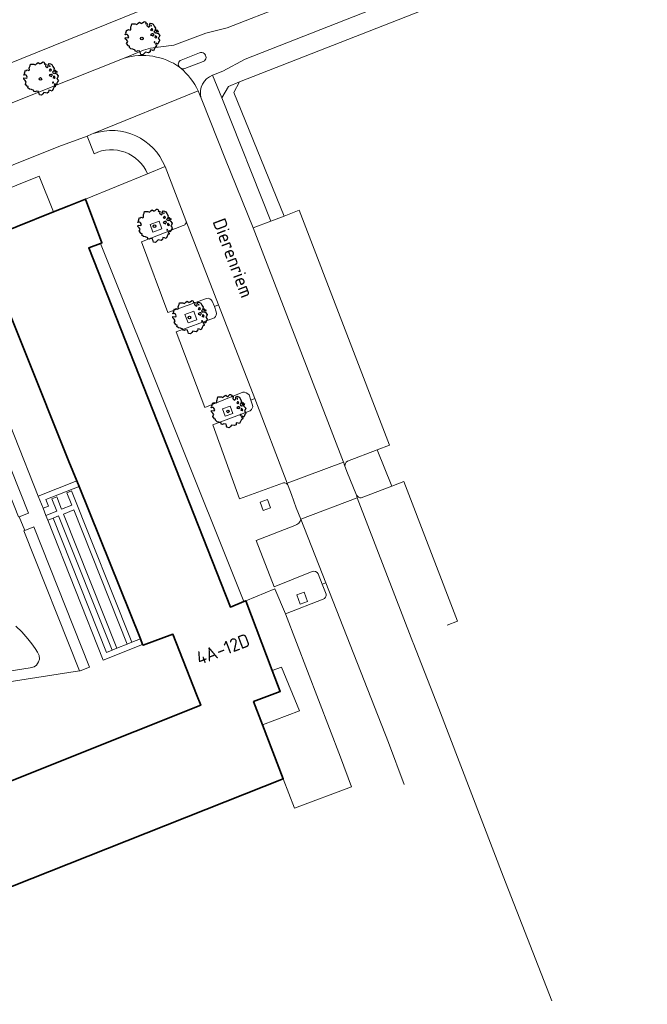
# Model space of a CAD drawing. Header units: metres. Extents: x 152391 to 157968, y 462336 to 467280.
# Tile 159 of 256: x 154995 to 155059, y 464190 to 464290. Entities that reach past the tile are written whole.
import ezdxf
from ezdxf.enums import TextEntityAlignment as Align

# ---------------------------------------------------------------- set-up
doc = ezdxf.new("R2010")
doc.units = ezdxf.units.M
doc.header["$LTSCALE"] = 0.75
doc.layers.get('0').update_dxf_attribs({"lineweight": 25})
for name, color, linetype, lineweight in [('B-GV-GR-BOOM-S', 252, 'Continuous', 25), ('B-WE-GR-BEPLANTING_CULTUUR_HEESTERS-GV', 251, 'Continuous', 18), ('B-WE-GR-GROENVOORZIENING-GV', 251, 'Continuous', 18), ('B-WE-GR-HAAG-GV', 251, 'Continuous', 13), ('B-WE-OG-BEBOUWING-GV', 6, 'Continuous', 35), ('B-WE-OG-BEBOUWING-T18', 1, 'Continuous', 18), ('B-WE-OG-TERREIN_CULTUURSCHEIDING-GV', 251, 'Continuous', 18), ('B-WE-OG-TOPOGRAFIE-T18', 1, 'Continuous', 18), ('B-WE-VH-VERHARDING_ASFALT-GV', 251, 'Continuous', 18), ('B-WE-VH-VERHARDING_BETONSTRAATSTEEN-GV', 251, 'Continuous', 18), ('B-WE-VH-VERHARDING_TEGEL-GV', 251, 'Continuous', 18)]:
    doc.layers.add(name, color=color, linetype=linetype, lineweight=lineweight)
doc.styles.add('NLCS-ISO-M750-T18', font='NLCS-ISO.ttf', dxfattribs={"height": 1.35})

# ---------------------------------------------------------------- blocks, each defined once
blk = doc.blocks.new('SGR-BOOM_21_30')
at = {"linetype": 'Continuous'}
for p, q in [((-1.13, 1.09), (-1.11, 1.19)), ((-1.12, 0.92), (-1.13, 1.09)), ((-1.11, 1.19), (-1.05, 1.33)), ((-1.05, 1.33), (-1.02, 1.5)), ((-1.02, 1.5), (-0.67, 1.5)), ((-0.67, 1.5), (-0.52, 1.43)), ((-0.52, 1.43), (-0.47, 1.45)), ((-0.47, 1.45), (-0.37, 1.55)), ((-0.37, 1.55), (-0.23, 1.65)), ((-0.23, 1.65), (-0.13, 1.58)), ((-0.13, 1.58), (-0.06, 1.52)), ((-0.06, 1.52), (0.07, 1.58)), ((0.07, 1.58), (0.2, 1.71)), ((0.2, 1.71), (0.26, 1.73)), ((0.26, 1.73), (0.33, 1.7)), ((0.33, 1.7), (0.39, 1.65)), ((0.4, 1.53), (0.38, 1.5)), ((0.38, 1.5), (0.53, 1.52)), ((0.39, 1.65), (0.4, 1.53)), ((0.54, 1.48), (0.51, 1.29)), ((0.51, 1.29), (0.57, 1.24)), ((0.53, 1.52), (0.54, 1.48)), ((0.57, 1.24), (0.69, 1.15)), ((0.69, 1.15), (0.75, 1.2)), ((0.75, 1.2), (0.8, 1.29)), ((0.79, 1.4), (0.89, 1.56)), ((0.8, 1.29), (0.79, 1.4)), ((0.89, 1.56), (1.02, 1.53)), ((0.97, 1.37), (0.93, 1.33)), ((0.93, 1.33), (0.95, 1.25)), ((0.95, 1.25), (0.96, 1.24)), ((0.96, 1.27), (0.97, 1.37)), ((1.02, 1.53), (1.16, 1.45)), ((1.16, 1.45), (1.25, 1.27)), ((1.25, 1.27), (1.38, 1.06)), ((1.38, 1.06), (1.32, 0.79)), ((-1.7, 0.37), (-1.66, 0.48)), ((-1.49, 0.41), (-1.7, 0.37)), ((-1.68, -0.03), (-1.67, 0.09)), ((-1.67, 0.09), (-1.39, 0.07)), ((-1.66, 0.48), (-1.6, 0.53)), ((-1.63, 0.58), (-1.53, 0.87)), ((-1.6, 0.53), (-1.63, 0.58)), ((-1.53, 0.87), (-1.46, 0.86)), ((-1.42, 0.33), (-1.49, 0.41)), ((-1.46, 0.86), (-1.34, 0.91)), ((-1.33, 0.18), (-1.42, 0.33)), ((-1.39, 0.07), (-1.33, 0.18)), ((-1.34, 0.91), (-1.18, 0.86)), ((-1.18, 0.86), (-1.12, 0.92)), ((0.94, 0.91), (0.89, 0.87)), ((0.89, 0.87), (0.93, 0.83)), ((0.93, 0.41), (0.89, 0.33)), ((0.89, 0.33), (1.03, 0.32)), ((0.93, 0.83), (0.98, 0.84)), ((1.05, 0.46), (0.93, 0.41)), ((0.97, 0.97), (0.94, 0.91)), ((1.03, 0.97), (0.97, 0.97)), ((0.98, 0.84), (1.03, 0.78)), ((1.08, 0.94), (1.03, 0.97)), ((1.03, 0.78), (1.08, 0.84)), ((1.03, 0.32), (1.11, 0.25)), ((1.11, 0.46), (1.05, 0.46)), ((1.12, 0.87), (1.08, 0.94)), ((1.08, 0.84), (1.12, 0.87)), ((1.22, 0.4), (1.11, 0.46)), ((1.11, 0.25), (1.2, 0.37)), ((1.2, 0.37), (1.24, 0.41)), ((1.32, 0.79), (1.23, 0.69)), ((1.23, 0.69), (1.27, 0.63)), ((1.27, 0.63), (1.38, 0.56)), ((1.34, 0.18), (1.31, 0.1)), ((1.43, 0.05), (1.31, 0.1)), ((1.36, 0.3), (1.34, 0.23)), ((1.34, 0.23), (1.34, 0.18)), ((1.43, 0.23), (1.36, 0.3)), ((1.38, 0.56), (1.44, 0.6)), ((1.47, 0.2), (1.43, 0.23)), ((1.43, 0.05), (1.51, 0.14)), ((1.47, 0.86), (1.44, 0.81)), ((1.44, 0.81), (1.46, 0.74)), ((1.44, 0.6), (1.57, 0.56)), ((1.46, 0.74), (1.53, 0.69)), ((1.54, 0.86), (1.47, 0.86)), ((1.51, 0.14), (1.47, 0.2)), ((1.53, 0.73), (1.64, 0.68)), ((1.53, 0.69), (1.54, 0.73)), ((1.62, 0.76), (1.54, 0.86)), ((1.57, 0.56), (1.64, 0.51)), ((1.73, 0.71), (1.62, 0.76)), ((1.64, 0.68), (1.73, 0.71)), ((1.64, 0.51), (1.81, 0.32)), ((1.72, 0.1), (1.67, 0.04)), ((1.67, 0.04), (1.76, -0.09)), ((1.81, 0.32), (1.72, 0.1)), ((-1.54, -0.18), (-1.68, -0.03)), ((-1.55, -0.51), (-1.49, -0.42)), ((-1.35, -0.75), (-1.55, -0.51)), ((-1.44, -0.32), (-1.54, -0.18)), ((-1.49, -0.42), (-1.44, -0.32)), ((-1.25, -0.78), (-1.35, -0.75)), ((-1.27, -0.9), (-1.25, -0.78)), ((-1.11, -1.05), (-1.27, -0.9)), ((1.29, -0.29), (1.24, -0.36)), ((1.24, -0.36), (1.25, -0.42)), ((1.26, -0.42), (1.33, -0.41)), ((1.33, -0.34), (1.29, -0.29)), ((1.36, -0.88), (1.29, -1.01)), ((1.33, -0.41), (1.33, -0.34)), ((1.37, -0.83), (1.36, -0.88)), ((1.48, -0.8), (1.37, -0.83)), ((1.46, -0.47), (1.39, -0.59)), ((1.39, -0.59), (1.43, -0.64)), ((1.43, -0.64), (1.5, -0.7)), ((1.58, -0.59), (1.46, -0.47)), ((1.5, -0.7), (1.48, -0.8)), ((1.66, -0.52), (1.58, -0.59)), ((1.68, -0.42), (1.66, -0.52)), ((1.72, -0.31), (1.68, -0.42)), ((1.84, -0.18), (1.72, -0.31)), ((1.76, -0.09), (1.84, -0.18)), ((-0.91, -1.08), (-1.11, -1.05)), ((-0.67, -1.18), (-0.91, -1.08)), ((-0.68, -1.29), (-0.67, -1.18)), ((-0.55, -1.33), (-0.68, -1.29)), ((-0.4, -1.26), (-0.55, -1.33)), ((-0.19, -1.28), (-0.4, -1.26)), ((-0.16, -1.43), (-0.19, -1.28)), ((-0.13, -1.49), (-0.16, -1.43)), ((-0.1, -1.61), (-0.13, -1.49)), ((0.11, -1.67), (-0.1, -1.61)), ((0.25, -1.52), (0.11, -1.67)), ((0.36, -1.38), (0.25, -1.52)), ((0.68, -1.44), (0.36, -1.38)), ((0.83, -1.36), (0.68, -1.44)), ((0.84, -1.16), (0.83, -1.36)), ((1.03, -1.18), (0.84, -1.16)), ((1.18, -1.24), (1.03, -1.18)), ((1.29, -1.01), (1.18, -1.24))]:
    blk.add_line(p, q, dxfattribs=at)
blk.add_circle((0, 0), 0.126, dxfattribs=at)

msp = doc.modelspace()

# ---------------------------------------------------------------- linework, layer by layer
at = {"layer": 'B-WE-GR-BEPLANTING_CULTUUR_HEESTERS-GV'}
msp.add_lwpolyline([(154991, 464267.81), (154998.42, 464270.78), (154996.97, 464274.41), (154985.78, 464269.9), (154987.21, 464266.3)], close=True, dxfattribs=at)
at = {"layer": 'B-WE-GR-GROENVOORZIENING-GV'}
for points in [[(155009.43, 464269.08), (155009.15, 464269.85), (155008.24, 464269.52), (155008.53, 464268.74)], [(155012.09, 464259.51), (155012.99, 464259.84), (155012.67, 464260.71), (155011.77, 464260.38)], [(154990.5, 464253.66), (154989.57, 464253.29), (154989.54, 464253.28), (154994.88, 464239.8), (154994.95, 464239.83), (154995.88, 464240.2)], [(155016.63, 464250.32), (155016.36, 464251.05), (155015.6, 464250.77), (155015.87, 464250.04)], [(155000.8, 464243.47), (154996.88, 464241.91), (154997.37, 464240.68), (154997.93, 464240.9), (154997.66, 464241.58), (155001.02, 464242.91)], [(155020.46, 464240.74), (155020.15, 464241.59), (155019.42, 464241.32), (155019.73, 464240.47)], [(155007.48, 464226.86), (155007.26, 464227.42), (155006.39, 464227.07), (155005.9, 464226.88), (155004.86, 464226.46), (155004.38, 464226.27), (155003.82, 464226.04), (154998.4, 464239.69), (154997.85, 464239.47), (155003.48, 464225.26)], [(154995.5, 464238.43), (154995.43, 464238.4), (155001.07, 464224.17), (155001.14, 464224.18), (155002.08, 464224.55), (154996.43, 464238.8)], [(155023.48, 464230.94), (155024.21, 464231.21), (155023.87, 464232.15), (155023.14, 464231.88)]]:
    msp.add_lwpolyline(points, close=True, dxfattribs=at)
at = {"layer": 'B-WE-GR-HAAG-GV'}
for points in [[(154990.5, 464253.66), (154989.57, 464253.29), (154989.54, 464253.28), (154994.88, 464239.8), (154994.95, 464239.83), (154995.88, 464240.2)], [(154997.37, 464240.68), (154997.93, 464240.9), (154997.66, 464241.58), (155001.02, 464242.91), (155000.8, 464243.47), (154996.88, 464241.91)], [(154997.85, 464239.47), (155003.48, 464225.26), (155007.48, 464226.86), (155007.26, 464227.42), (155006.39, 464227.07), (155005.9, 464226.88), (155004.86, 464226.46), (155004.38, 464226.27), (155003.82, 464226.04), (154998.4, 464239.69)], [(155002.08, 464224.55), (154996.43, 464238.8), (154995.5, 464238.43), (154995.43, 464238.4), (155001.07, 464224.17), (155001.14, 464224.18)]]:
    msp.add_lwpolyline(points, close=True, dxfattribs=at)
at = {"layer": 'B-WE-OG-BEBOUWING-GV'}
msp.add_lwpolyline([(154964.02, 464190.3), (155000, 464204.58), (155021.75, 464213.21), (155019.66, 464218.67), (155018.75, 464221.05), (155021.45, 464222.07), (155020.64, 464224.19), (155017.95, 464231.29), (155017.74, 464231.2), (155016.4, 464230.64), (155002.01, 464267.14), (155003.21, 464267.59), (155003.35, 464267.64), (155001.69, 464272.09), (155000, 464271.41), (154998.42, 464270.78), (154991, 464267.81), (155000, 464245.44), (155000.8, 464243.47), (155001.02, 464242.91), (155007.26, 464227.42), (155007.48, 464226.86), (155007.52, 464226.77), (155010.56, 464227.88), (155012.96, 464221.77), (155013.38, 464220.68), (155000, 464215.33), (154964.82, 464201.25)], dxfattribs=at)
at = {"layer": 'B-WE-OG-TERREIN_CULTUURSCHEIDING-GV'}
for points in [[(155097.08, 464324.35), (155085.91, 464319.84), (155084.02, 464319.2), (155058.15, 464311.65), (155055.87, 464310.9), (155009.47, 464292.14), (155000, 464288.31), (154911.79, 464252.65), (154881.03, 464240.21)], [(154896.59, 464240.63), (154905.12, 464246.23), (154905.84, 464246.58), (154913.07, 464249.47), (155000, 464284.18), (155005.61, 464286.42), (155007.57, 464287.21), (155008.29, 464287.43), (155010.64, 464287.73), (155013.89, 464288.94), (155016.06, 464289.47), (155027.92, 464294.14), (155028.15, 464294.66), (155028.61, 464294.84), (155029.12, 464294.6), (155041.79, 464299.59), (155042.02, 464300.13), (155042.5, 464300.31), (155043, 464300.08), (155055.68, 464305.09), (155055.91, 464305.58), (155056.38, 464305.77), (155056.89, 464305.55), (155069.55, 464310.54)], [(155029.68, 464241.73), (155032.77, 464242.93), (155031.3, 464246.62), (155028.27, 464245.46)], [(155028.02, 464244.97), (155028.27, 464244.26), (155028.81, 464242.93), (155029.18, 464242.01)], [(154994.61, 464228.72), (154995.22, 464228.12), (154995.81, 464227.42), (154996.22, 464226.91), (154996.55, 464226.45), (154996.79, 464226.08), (154996.97, 464225.72), (154997, 464225.37), (154996.92, 464225.07), (154996.71, 464224.75), (154996.47, 464224.58), (154996.05, 464224.46), (154980.54, 464222.05)], [(154980.54, 464222.05), (154996.05, 464224.46), (154996.47, 464224.58), (154996.71, 464224.75), (154996.92, 464225.07), (154997, 464225.37), (154996.97, 464225.72), (154996.79, 464226.08), (154996.55, 464226.45), (154996.22, 464226.91), (154995.81, 464227.42), (154995.22, 464228.12), (154994.61, 464228.72)]]:
    msp.add_lwpolyline(points, dxfattribs=at)
for points in [[(155015.53, 464282.37), (155020.51, 464269.86), (155021.86, 464270.37), (155016.74, 464282.91), (155017.33, 464283.99), (155016.2, 464283.54)], [(154971.66, 464237.35), (154978.29, 464220.63), (155001.07, 464224.17), (154995.43, 464238.4), (154995.5, 464238.43), (154994.95, 464239.83), (154994.88, 464239.8), (154989.54, 464253.28), (154989.57, 464253.29), (154989.02, 464254.69), (154988.98, 464254.67), (154983.34, 464268.93), (154964.87, 464261.51), (154965.65, 464259.55), (154963.23, 464258.6)], [(155001.02, 464242.91), (154997.66, 464241.58), (154997.93, 464240.9), (154997.37, 464240.68), (154997.66, 464239.95), (154998.76, 464240.39), (154998.26, 464241.64), (154998.75, 464241.83), (154999.24, 464240.58), (155000.29, 464241), (154999.79, 464242.24), (155000.27, 464242.44), (155006.39, 464227.07), (155007.26, 464227.42)], [(155005.9, 464226.88), (155000.48, 464240.52), (154999.43, 464240.1), (155004.86, 464226.46)], [(154998.4, 464239.69), (155003.82, 464226.04), (155004.38, 464226.27), (154998.95, 464239.91)]]:
    msp.add_lwpolyline(points, close=True, dxfattribs=at)
for points in [[(155028.27, 464245.46, 0.270369), (155028.02, 464244.97)], [(155029.18, 464242.01, 0.213438), (155029.68, 464241.73)]]:
    msp.add_lwpolyline(points, format="xyb", dxfattribs=at)
at = {"layer": 'B-WE-VH-VERHARDING_ASFALT-GV'}
msp.add_lwpolyline([(154881.03, 464240.21), (154911.79, 464252.65), (155000, 464288.31), (155009.47, 464292.14), (155055.87, 464310.9), (155053.33, 464317.17), (155006.94, 464298.4), (155000, 464295.59), (154909.27, 464258.88), (154878.59, 464246.47)], close=True, dxfattribs=at)
at = {"layer": 'B-WE-VH-VERHARDING_BETONSTRAATSTEEN-GV'}
for points in [[(155005.61, 464286.42), (155000, 464284.18), (154913.07, 464249.47), (154905.84, 464246.58), (154905.12, 464246.23), (154896.59, 464240.63), (154895.9, 464240.28), (154894.72, 464239.84), (154895.34, 464238.31), (154895.55, 464237.8), (154896.21, 464236.2), (154899.23, 464237.41), (154915.33, 464243.87)], [(155013.25, 464286.93), (155011.4, 464286.21)], [(155011.75, 464285.36), (155013.64, 464286.08)], [(155011.23, 464285.49), (155011.35, 464285.39)], [(155011.35, 464285.39), (155011.23, 464285.49)], [(155018.86, 464251.82), (155022.16, 464243.25), (155027.87, 464245.38), (155018.7, 464269.17), (155015.88, 464276.1), (155013.49, 464282.16), (155013.12, 464283.09), (155013.11, 464283.1), (155002.46, 464278.74)], [(155002.46, 464278.74), (155013.11, 464283.1)], [(154915.33, 464243.87), (154952.24, 464258.69), (154998.96, 464277.43), (155001.84, 464278.49)], [(155001.84, 464278.49), (155002.55, 464276.7)], [(155007.98, 464274.67), (155009.75, 464275.39)], [(155009.75, 464275.39), (155011.88, 464269.92), (155015.18, 464261.34), (155018.86, 464251.82)], [(155031.3, 464246.62), (155032.54, 464247.1), (155023.38, 464270.96), (155021.86, 464270.37), (155020.51, 464269.86), (155018.7, 464269.17), (155027.87, 464245.38), (155027.88, 464245.39), (155028.02, 464244.97)], [(155011.61, 464269.42), (155007.36, 464267.75), (155010.05, 464260.56), (155013.96, 464262)], [(155014.55, 464261.73), (155014.76, 464261.18), (155015.18, 464261.34), (155011.88, 464269.92)], [(155018.28, 464252.19), (155018.46, 464251.68), (155018.86, 464251.82), (155015.18, 464261.34), (155014.76, 464261.18), (155014.96, 464260.64)], [(155014.78, 464260.03), (155010.9, 464258.6), (155013.81, 464250.92), (155017.65, 464252.47)], [(155022.27, 464242.97), (155022.16, 464243.25), (155018.86, 464251.82), (155018.46, 464251.68), (155018.64, 464251.17)], [(155018.4, 464250.59), (155014.59, 464249.15), (155017.32, 464241.63), (155021.78, 464243.26)], [(155028.27, 464245.46), (155031.3, 464246.62)], [(155038.4, 464228.81), (155039.46, 464229.2), (155034.01, 464243.41), (155032.77, 464242.93), (155029.68, 464241.73)], [(155029.18, 464242.01), (155029.26, 464241.76), (155034.91, 464227.08)], [(155049.03, 464190.64), (155044.09, 464203.32), (155037.57, 464220.35), (155034.94, 464227.01), (155034.91, 464227.08), (155029.26, 464241.76), (155023.55, 464239.58), (155026.08, 464233.12), (155032.44, 464216.88), (155034.04, 464212.61)], [(155025.31, 464234.01), (155025.71, 464232.98), (155026.08, 464233.12), (155023.55, 464239.58)], [(155022.93, 464238.94), (155019.02, 464237.4), (155020.83, 464232.71), (155024.69, 464234.26)], [(155032.44, 464216.88), (155026.08, 464233.12), (155025.71, 464232.98), (155026.11, 464231.95)], [(155025.82, 464231.45), (155021.97, 464229.95), (155027.56, 464215.41)]]:
    msp.add_lwpolyline(points, dxfattribs=at)
for points in [[(155011.23, 464285.49, 0.226159), (155005.61, 464286.42)], [(155011.4, 464286.21, 0.558038), (155011.23, 464285.49)], [(155013.64, 464286.08, 1.011514), (155013.25, 464286.93)], [(155011.35, 464285.39, 0.229515), (155011.75, 464285.36)], [(155013.11, 464283.1, 0.105647), (155011.35, 464285.39)], [(155002.46, 464278.74, -0.400594), (155009.75, 464275.39)], [(155009.75, 464275.39, 0.400594), (155002.46, 464278.74)], [(155002.46, 464278.74, 0.027554), (155001.84, 464278.49)], [(155001.84, 464278.49, -0.027554), (155002.46, 464278.74)], [(155002.55, 464276.7, -0.426659), (155007.98, 464274.67)], [(155011.88, 464269.92, -0.453114), (155011.61, 464269.42)], [(155013.96, 464262, -0.343932), (155014.55, 464261.73)], [(155014.96, 464260.64, -0.245506), (155014.78, 464260.03)], [(155017.65, 464252.47, -0.269995), (155018.28, 464252.19)], [(155018.64, 464251.17, -0.318434), (155018.4, 464250.59)], [(155028.02, 464244.97, -0.270369), (155028.27, 464245.46)], [(155021.78, 464243.26, -0.330683), (155022.27, 464242.97)], [(155029.68, 464241.73, -0.213438), (155029.18, 464242.01)], [(155023.55, 464239.58, -0.284575), (155022.93, 464238.94)], [(155024.69, 464234.26, -0.380025), (155025.31, 464234.01)], [(155026.11, 464231.95, -0.348563), (155025.82, 464231.45)]]:
    msp.add_lwpolyline(points, format="xyb", dxfattribs=at)
for points in [[(155022.16, 464243.25), (155022.27, 464242.97), (155022.58, 464242.07), (155023.07, 464240.74), (155023.55, 464239.58), (155029.26, 464241.76), (155029.18, 464242.01), (155028.81, 464242.93), (155028.27, 464244.26), (155028.02, 464244.97), (155027.88, 464245.39), (155027.87, 464245.38)], [(155020.64, 464224.19), (155021.58, 464224.54), (155023.4, 464220.1), (155019.66, 464218.67), (155021.75, 464213.21), (155022.89, 464210.21), (155028.7, 464212.4), (155027.56, 464215.41), (155021.97, 464229.95), (155020.91, 464232.51), (155017.95, 464231.29)]]:
    msp.add_lwpolyline(points, close=True, dxfattribs=at)
at = {"layer": 'B-WE-VH-VERHARDING_TEGEL-GV'}
for points in [[(155014.68, 464284.71), (155015.62, 464285.08), (155017.9, 464286.3), (155142.92, 464335.38), (155143.9, 464335.68), (155144.88, 464335.91), (155146.82, 464336.26), (155160.01, 464338.66), (155159.35, 464342.2), (155145.63, 464339.77), (155145.3, 464339.71)], [(155160.01, 464338.66), (155146.82, 464336.26), (155144.88, 464335.91), (155143.9, 464335.68), (155142.92, 464335.38), (155017.9, 464286.3), (155015.62, 464285.08), (155014.68, 464284.71), (155014.58, 464284.67), (155015.53, 464282.37), (155016.2, 464283.54), (155017.33, 464283.99), (155033.42, 464290.31), (155074.93, 464306.61), (155074.86, 464306.8), (155077.88, 464307.96), (155077.94, 464307.79), (155109.81, 464320.31), (155143.81, 464333.67), (155144.76, 464333.95), (155147.44, 464334.44), (155154.57, 464335.75)], [(155069.55, 464310.54), (155056.89, 464305.55), (155056.38, 464305.77), (155055.91, 464305.58), (155055.68, 464305.09), (155043, 464300.08), (155042.5, 464300.31), (155042.02, 464300.13), (155041.79, 464299.59), (155029.12, 464294.6), (155028.61, 464294.84), (155028.15, 464294.66), (155027.92, 464294.14), (155016.06, 464289.47), (155013.89, 464288.94), (155010.64, 464287.73), (155008.29, 464287.43), (155007.57, 464287.21), (155005.61, 464286.42)], [(155011.4, 464286.21), (155013.25, 464286.93)], [(155013.64, 464286.08), (155011.75, 464285.36)], [(155013.12, 464283.09), (155013.49, 464282.16), (155015.88, 464276.1), (155018.7, 464269.17), (155020.51, 464269.86), (155015.53, 464282.37), (155014.58, 464284.67)], [(155014.58, 464284.67), (155014.68, 464284.71)], [(155013.11, 464283.1), (155013.12, 464283.09)], [(155002.55, 464276.7), (155001.84, 464278.49), (154998.96, 464277.43), (154952.24, 464258.69), (154915.33, 464243.87), (154899.23, 464237.41), (154896.21, 464236.2), (154883.96, 464231.32), (154883.95, 464231.32)], [(155011.88, 464269.92), (155009.75, 464275.39), (155007.98, 464274.67), (155001.69, 464272.09), (155003.35, 464267.64), (155003.21, 464267.59), (155017.74, 464231.2), (155017.95, 464231.29), (155020.91, 464232.51), (155021.97, 464229.95), (155025.82, 464231.45)], [(154881.66, 464220.59), (154883.42, 464221.3), (154886.02, 464222.34), (154884.6, 464226.6), (154885.7, 464229.6), (154899.95, 464235.6), (154916.07, 464242.05), (154953.01, 464256.77), (154964.87, 464261.51), (154983.34, 464268.93), (154984.3, 464269.32), (154985.78, 464269.9), (154996.97, 464274.41), (154998.42, 464270.78), (155000, 464271.41), (155001.69, 464272.09)], [(155001.69, 464272.09), (155007.98, 464274.67)], [(155013.96, 464262), (155010.05, 464260.56), (155007.36, 464267.75), (155011.61, 464269.42)], [(154964.82, 464201.25), (155000, 464215.33), (155013.38, 464220.68), (155012.96, 464221.77), (155010.56, 464227.88), (155007.52, 464226.77), (155007.48, 464226.86), (155003.48, 464225.26), (154997.85, 464239.47), (154997.66, 464239.95), (154997.37, 464240.68), (154996.88, 464241.91), (154987.21, 464266.3)], [(155014.96, 464260.64), (155014.76, 464261.18), (155014.55, 464261.73)], [(155017.65, 464252.47), (155013.81, 464250.92), (155010.9, 464258.6), (155014.78, 464260.03)], [(154990.5, 464253.66), (154995.88, 464240.2), (154994.95, 464239.83), (154995.5, 464238.43), (154996.43, 464238.8), (155002.08, 464224.55), (155001.14, 464224.18), (155001.07, 464224.17), (154978.29, 464220.63)], [(155018.64, 464251.17), (155018.46, 464251.68), (155018.28, 464252.19)], [(155021.78, 464243.26), (155017.32, 464241.63), (155014.59, 464249.15), (155018.4, 464250.59)], [(155023.55, 464239.58), (155023.07, 464240.74), (155022.58, 464242.07), (155022.27, 464242.97)], [(155024.69, 464234.26), (155020.83, 464232.71), (155019.02, 464237.4), (155022.93, 464238.94)], [(155026.11, 464231.95), (155025.71, 464232.98), (155025.31, 464234.01)]]:
    msp.add_lwpolyline(points, dxfattribs=at)
for points in [[(155005.61, 464286.42, -0.226159), (155011.23, 464285.49)], [(155011.23, 464285.49, -0.558038), (155011.4, 464286.21)], [(155013.25, 464286.93, -1.011514), (155013.64, 464286.08)], [(155011.75, 464285.36, -0.229515), (155011.35, 464285.39)], [(155011.35, 464285.39, -0.105647), (155013.11, 464283.1)], [(155013.4, 464282.41, -0.380385), (155014.58, 464284.67)], [(155014.58, 464284.67, 0.380385), (155013.4, 464282.41)], [(155013.12, 464283.09, -0.028031), (155013.4, 464282.41)], [(155013.4, 464282.41, 0.028031), (155013.12, 464283.09)], [(155007.98, 464274.67, 0.426659), (155002.55, 464276.7)], [(155011.61, 464269.42, 0.453114), (155011.88, 464269.92)], [(155014.55, 464261.73, 0.343932), (155013.96, 464262)], [(155014.78, 464260.03, 0.245506), (155014.96, 464260.64)], [(155018.28, 464252.19, 0.269995), (155017.65, 464252.47)], [(155018.4, 464250.59, 0.318434), (155018.64, 464251.17)], [(155022.27, 464242.97, 0.330683), (155021.78, 464243.26)], [(155022.93, 464238.94, 0.284575), (155023.55, 464239.58)], [(155025.31, 464234.01, 0.380025), (155024.69, 464234.26)], [(155025.82, 464231.45, 0.348563), (155026.11, 464231.95)]]:
    msp.add_lwpolyline(points, format="xyb", dxfattribs=at)
for points in [[(155009.43, 464269.08), (155008.53, 464268.74), (155008.24, 464269.52), (155009.15, 464269.85)], [(155012.09, 464259.51), (155011.77, 464260.38), (155012.67, 464260.71), (155012.99, 464259.84)], [(155016.63, 464250.32), (155015.87, 464250.04), (155015.6, 464250.77), (155016.36, 464251.05)], [(154999.24, 464240.58), (154998.75, 464241.83), (154998.26, 464241.64), (154998.76, 464240.39), (154997.66, 464239.95), (154997.85, 464239.47), (154998.4, 464239.69), (154998.95, 464239.91), (155004.38, 464226.27), (155004.86, 464226.46), (154999.43, 464240.1), (155000.48, 464240.52), (155005.9, 464226.88), (155006.39, 464227.07), (155000.27, 464242.44), (154999.79, 464242.24), (155000.29, 464241)], [(155020.46, 464240.74), (155019.73, 464240.47), (155019.42, 464241.32), (155020.15, 464241.59)], [(155023.48, 464230.94), (155023.14, 464231.88), (155023.87, 464232.15), (155024.21, 464231.21)]]:
    msp.add_lwpolyline(points, close=True, dxfattribs=at)

# ---------------------------------------------------------------- block references
at = {"layer": 'B-GV-GR-BOOM-S', "transparency": 33554559}
for p in [(155007.4, 464288.4), (154997.1, 464284.3), (155008.68, 464269.34), (155012.23, 464260.06), (155016.14, 464250.52)]:
    msp.add_blockref('SGR-BOOM_21_30', p, dxfattribs=at)

# ---------------------------------------------------------------- texts
at = {"layer": 'B-WE-OG-BEBOUWING-T18', "style": 'NLCS-ISO-M750-T18'}
msp.add_text('4A-12D', height=1.35, rotation=20.8, dxfattribs=at).set_placement((155015.63, 464226.38), align=Align.MIDDLE)
at = {"layer": 'B-WE-OG-TOPOGRAFIE-T18', "style": 'NLCS-ISO-M750-T18'}
msp.add_text('Dierenriem', height=1.35, rotation=290.6, dxfattribs=at).set_placement((155016.67, 464266.11), align=Align.MIDDLE)

doc.saveas('drawing.dxf')
